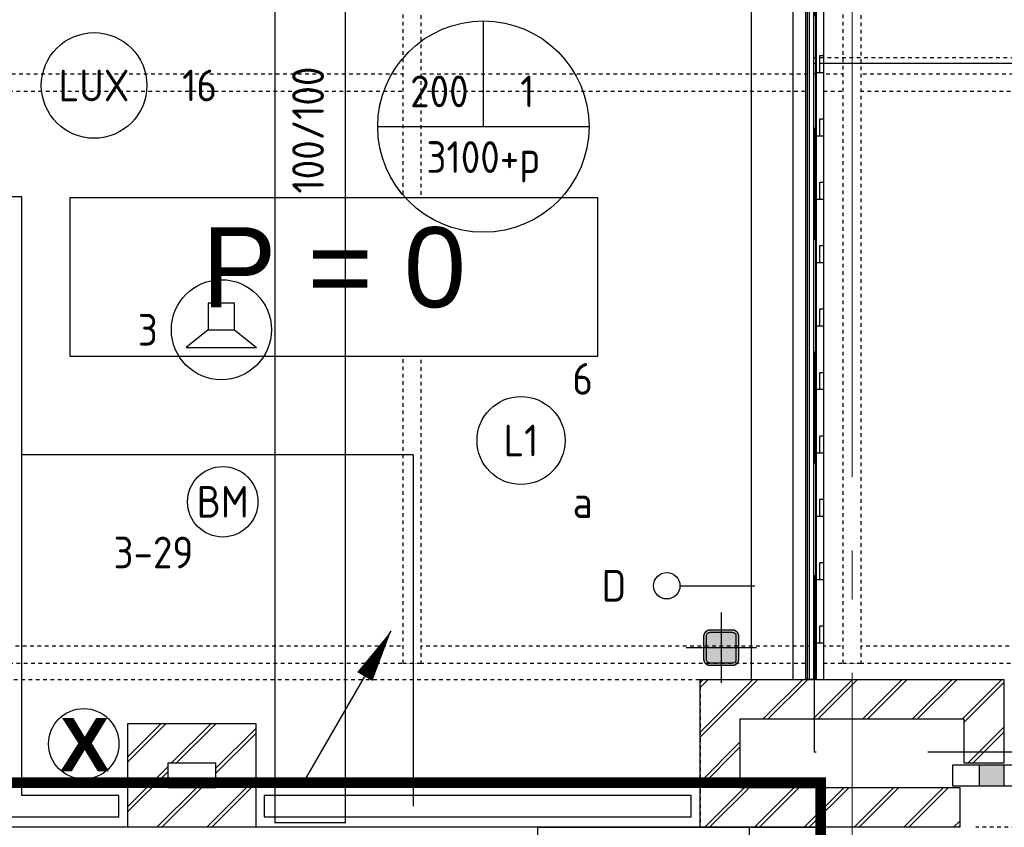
# Model space of a CAD drawing. Header units: millimetres. Extents: x -38031 to 123247, y -16330 to 129979.
# Tile 129 of 235: x 44496 to 47293, y 25480 to 27773. Entities that reach past the tile are written whole.
import ezdxf
from ezdxf.enums import TextEntityAlignment as Align

# ---------------------------------------------------------------- set-up
doc = ezdxf.new("R2010")
doc.units = ezdxf.units.MM
doc.header["$LTSCALE"] = 50
for name, pattern in [('HIDDEN', [9.525, 6.35, -3.175]), ('PHANTOM', [63.5, 31.75, -6.35, 6.35, -6.35, 6.35, -6.35]), ('STYLE_01', [0.41664, 0.20828, -0.20836]), ('STYLE_11', [5, 3.888855, -0.416718, 0.277786, -0.416641])]:
    doc.linetypes.add(name, pattern=pattern)
for name, color, linetype in [('AB$1A---_ATTRIB050', 8, 'Continuous'), ('AL$1A---_ALGEMEEN', 8, 'Continuous'), ('AM$1A---_ARCERING', 8, 'Continuous'), ('AT$1A---_TEKST100', 8, 'Continuous'), ('BOUWKUNDIG', 8, 'Continuous'), ('brandscheiding', 5, 'HIDDEN'), ('EB6511--_ATTRIB', 2, 'Continuous'), ('EL6131--_KG', 3, 'Continuous'), ('EL6311--', 3, 'Continuous'), ('EL6311--_meetgegevens LUX-waarden', 3, 'Continuous'), ('EL6421--', 3, 'Continuous'), ('EL6441--', 3, 'Continuous'), ('EL6511--', 3, 'Continuous'), ('EM6131--', 1, 'Continuous'), ('Kastenscheiding', 4, 'PHANTOM')]:
    doc.layers.add(name, color=color, linetype=linetype)
doc.layers.add('stramien', color=1, linetype='STYLE_11', lineweight=15)
doc.styles.add('Arial', font='ARIAL.TTF')
doc.styles.add('Arial (bold)', font='ARIALBD.TTF')
doc.styles.add('BURO-018', font='iso.shx', dxfattribs={"height": 90})
doc.styles.get("Standard").update_dxf_attribs({"font": 'iso.shx'})
pattern_1 = [(45, (-987936.49, -175784.82), (70.710678, -70.710678), []), (45, (-987929.42, -175791.89), (70.710678, -70.710678), [])]

# ---------------------------------------------------------------- blocks, each defined once
blk = doc.blocks.new('1115B3A')
at = {"color": 0, "linetype": 'Continuous'}
blk.add_circle((0, 0), 2.5, dxfattribs=at)
at = {"color": 0, "linetype": 'Continuous', "style": 'BURO-018'}
for tag, p in [('E_GKAST', (0, 8)), ('E_GROEP', (0, 5)), ('E_SGROEP', (4.5, 5)), ('E_ARMCODE', (0, 0)), ('E_SLET', (4.5, -1))]:
    blk.add_attdef(tag, text='', height=1.8, dxfattribs=at).set_placement(p, align=Align.MIDDLE)
blk = doc.blocks.new('E00497')
at = {"color": 0}
for p, q in [((0, 0.75), (1, 2)), ((1, -2), (1, 2)), ((0, 0.75), (-1.5, 0.75)), ((0, -0.75), (0, 0.75)), ((-1.5, -0.75), (0, -0.75)), ((0, -0.75), (1, -2))]:
    blk.add_line(p, q, dxfattribs=at)
blk.add_line((-1.5, 0.75), (-1.5, -0.75))
blk.add_circle((0, 0), 2.841, dxfattribs=at)
at = {"color": 0, "linetype": 'Continuous', "style": 'BURO-018'}
blk.add_attdef('E_TEXT1', text='', height=1.8, dxfattribs=at).set_placement((0, 4.5), align=Align.MIDDLE)
at = {"color": 0, "linetype": 'Continuous', "style": 'BURO-018', "flags": 1}
blk.add_attdef('E_MATCODE', text='', height=1.8, dxfattribs=at).set_placement((0, 0), align=Align.MIDDLE)
blk = doc.blocks.new('E-GK-GTC-C83C')
at = {"color": 0, "linetype": 'Continuous'}
for p, q in [((-0.5, 100), (0.5, 100)), ((-0.5, -100), (0.5, -100))]:
    blk.add_line(p, q, dxfattribs=at)
blk = doc.blocks.new('E00103')
at = {"color": 0, "linetype": 'Continuous'}
for p, q in [((0, 6), (0, 12)), ((-6, 6), (6, 6))]:
    blk.add_line(p, q, dxfattribs=at)
blk.add_circle((0, 6), 6, dxfattribs=at)
at = {"color": 0, "linetype": 'Continuous', "style": 'BURO-018'}
for tag, p in [('E_TEXT1', (-2.5, 8)), ('E_TEXT3', (2.5, 8)), ('E_TEXT6', (0, 4))]:
    blk.add_attdef(tag, text='', height=1.8, dxfattribs=at).set_placement(p, align=Align.MIDDLE)
blk = doc.blocks.new('E00105')
at = {"color": 0, "linetype": 'Continuous'}
blk.add_line((0, 0), (5, 8.66), dxfattribs=at)
blk.add_lwpolyline([(5, 8.66, 0, 1, 0), (3.5, 6.062, 1, 1, 0)], format="xyseb", dxfattribs=at)
blk = doc.blocks.new('E-GK-END-C8')
at = {"color": 0, "linetype": 'Continuous'}
blk.add_line((0, 100), (0, -100), dxfattribs=at)
blk = doc.blocks.new('Group-36')
at = {"layer": 'AL$1A---_ALGEMEEN', "color": 0, "linetype": 'STYLE_01'}
for points in [[(-13012, -955), (17489, -955), (17489, -1005), (-13012, -1005)], [(-13002, -2580), (17489, -2580), (17489, -2630), (-13002, -2630)]]:
    blk.add_lwpolyline(points, close=True, dxfattribs=at)
at = {"color": 0, "linetype": 'STYLE_01'}
for points in [[(-10776, 670), (-10726, 670), (-10726, -2630), (-10776, -2630)], [(-9526, 670), (-9476, 670), (-9476, -2630), (-9526, -2630)]]:
    blk.add_wipeout(points, dxfattribs=at).dxf.layer = 'AL$1A---_ALGEMEEN'
at = {"layer": 'AL$1A---_ALGEMEEN', "color": 0, "linetype": 'STYLE_01'}
for points in [[(-10776, 670), (-10726, 670), (-10726, -2630), (-10776, -2630)], [(-9526, 670), (-9476, 670), (-9476, -2630), (-9526, -2630)]]:
    blk.add_lwpolyline(points, close=True, dxfattribs=at)
blk = doc.blocks.new('Group-38')
at = {"layer": 'AL$1A---_ALGEMEEN', "color": 0}
blk.add_blockref('Group-36', (0, 0), dxfattribs=at)
blk = doc.blocks.new('Group-46')
at = {"layer": 'AL$1A---_ALGEMEEN', "color": 0, "linetype": 'STYLE_01'}
blk.add_line((-2061, -910), (-9618, -910), dxfattribs=at)
at = {"layer": 'AL$1A---_ALGEMEEN', "color": 0, "linetype": 'Continuous'}
blk.add_lwpolyline([(-2061, -925), (-2061, -565), (-9618, -565), (-9618, -925)], close=True, dxfattribs=at)
blk = doc.blocks.new('peilmaat plg klein')
at = {"layer": 'AL$1A---_ALGEMEEN', "color": 0, "flags": 1}
for tag, p in [('onderdeel', (-750, -634.1)), ('patchnr', (-750, -1043.2)), ('toestelnr', (-750, -1452.3))]:
    blk.add_attdef(tag, p, '', height=227.3, dxfattribs=at)
at = {"color": 0}
blk.add_wipeout([(-750, 225), (750, 225), (750, -225), (-750, -225)], dxfattribs=at).dxf.layer = 'AL$1A---_ALGEMEEN'
at = {"layer": 'AL$1A---_ALGEMEEN', "color": 0}
blk.add_lwpolyline([(-750, 225), (750, 225), (750, -225), (-750, -225)], close=True, dxfattribs=at)
at = {"layer": 'AL$1A---_ALGEMEEN', "color": 0, "style": 'Arial'}
blk.add_attdef('peil', text='', height=227.3, dxfattribs=at).set_placement((0, 141.2), align=Align.TOP_CENTER)
blk = doc.blocks.new('k.blok 02')
at = {"color": 0}
blk.add_wipeout([(-600, 0), (600, 0), (600, -600), (-600, -600)], dxfattribs=at).dxf.layer = 'AL$1A---_ALGEMEEN'
at = {"layer": 'AL$1A---_ALGEMEEN', "color": 0}
for p, q in [((0, 0), (0, -600)), ((261, -82), (337, -82))]:
    blk.add_line(p, q, dxfattribs=at)
blk.add_lwpolyline([(-600, 0), (600, 0), (600, -600), (-600, -600)], close=True, dxfattribs=at)
at = {"color": 0}
blk.add_wipeout([(468.3, -145), (470.1, -145), (471.9, -145.1), (473.6, -145.2), (475.4, -145.3), (477.1, -145.5), (478.8, -145.8), (480.6, -146.1), (482.3, -146.4), (484, -146.7), (485.7, -147.1), (487.4, -147.6), (489.1, -148.1), (490.8, -148.6), (492.5, -149.2), (494.1, -149.8), (495.8, -150.5), (497.4, -151.1), (499, -151.9), (500.6, -152.7), (502.1, -153.5), (503.7, -154.3), (505.2, -155.2), (506.7, -156.1), (508.1, -157.1), (509.6, -158.1), (511, -159.1), (512.4, -160.2), (513.8, -161.3), (515.1, -162.4), (516.5, -163.6), (517.8, -164.8), (519, -166), (520.2, -167.2), (521.4, -168.5), (522.6, -169.9), (523.7, -171.2), (524.8, -172.6), (525.9, -174), (526.9, -175.4), (527.9, -176.9), (528.9, -178.3), (529.8, -179.8), (530.7, -181.3), (531.5, -182.9), (532.3, -184.4), (533.1, -186), (533.9, -187.6), (534.5, -189.2), (535.2, -190.9), (535.8, -192.5), (536.4, -194.2), (536.9, -195.9), (537.4, -197.6), (537.9, -199.3), (538.3, -201), (538.6, -202.7), (538.9, -204.4), (539.2, -206.2), (539.5, -207.9), (539.7, -209.6), (539.8, -211.4), (539.9, -213.1), (540, -214.9), (540, -216.7), (540, -453.3), (540, -455.1), (539.9, -456.9), (539.8, -458.6), (539.7, -460.4), (539.5, -462.1), (539.2, -463.8), (538.9, -465.6), (538.6, -467.3), (538.3, -469), (537.9, -470.7), (537.4, -472.4), (536.9, -474.1), (536.4, -475.8), (535.8, -477.5), (535.2, -479.1), (534.5, -480.8), (533.9, -482.4), (533.1, -484), (532.3, -485.6), (531.5, -487.1), (530.7, -488.7), (529.8, -490.2), (528.9, -491.7), (527.9, -493.1), (526.9, -494.6), (525.9, -496), (524.8, -497.4), (523.7, -498.8), (522.6, -500.1), (521.4, -501.5), (520.2, -502.8), (519, -504), (517.8, -505.2), (516.5, -506.4), (515.1, -507.6), (513.8, -508.7), (512.4, -509.8), (511, -510.9), (509.6, -511.9), (508.1, -512.9), (506.7, -513.9), (505.2, -514.8), (503.7, -515.7), (502.1, -516.5), (500.6, -517.3), (499, -518.1), (497.4, -518.9), (495.8, -519.5), (494.1, -520.2), (492.5, -520.8), (490.8, -521.4), (489.1, -521.9), (487.4, -522.4), (485.7, -522.9), (484, -523.3), (482.3, -523.6), (480.6, -523.9), (478.8, -524.2), (477.1, -524.5), (475.4, -524.7), (473.6, -524.8), (471.9, -524.9), (470.1, -525), (468.3, -525), (131.7, -525), (129.9, -525), (128.1, -524.9), (126.4, -524.8), (124.6, -524.7), (122.9, -524.5), (121.2, -524.2), (119.4, -523.9), (117.7, -523.6), (116, -523.3), (114.3, -522.9), (112.6, -522.4), (110.9, -521.9), (109.2, -521.4), (107.5, -520.8), (105.9, -520.2), (104.2, -519.5), (102.6, -518.9), (101, -518.1), (99.4, -517.3), (97.9, -516.5), (96.3, -515.7), (94.8, -514.8), (93.3, -513.9), (91.9, -512.9), (90.4, -511.9), (89, -510.9), (87.6, -509.8), (86.2, -508.7), (84.9, -507.6), (83.5, -506.4), (82.2, -505.2), (81, -504), (79.8, -502.8), (78.6, -501.5), (77.4, -500.1), (76.3, -498.8), (75.2, -497.4), (74.1, -496), (73.1, -494.6), (72.1, -493.1), (71.1, -491.7), (70.2, -490.2), (69.3, -488.7), (68.5, -487.1), (67.7, -485.6), (66.9, -484), (66.1, -482.4), (65.5, -480.8), (64.8, -479.1), (64.2, -477.5), (63.6, -475.8), (63.1, -474.1), (62.6, -472.4), (62.1, -470.7), (61.7, -469), (61.4, -467.3), (61.1, -465.6), (60.8, -463.8), (60.5, -462.1), (60.3, -460.4), (60.2, -458.6), (60.1, -456.9), (60, -455.1), (60, -453.3), (60, -216.7), (60, -216.7), (60, -214.9), (60.1, -213.1), (60.2, -211.4), (60.3, -209.6), (60.5, -207.9), (60.8, -206.2), (61.1, -204.4), (61.4, -202.7), (61.7, -201), (62.1, -199.3), (62.6, -197.6), (63.1, -195.9), (63.6, -194.2), (64.2, -192.5), (64.8, -190.9), (65.5, -189.2), (66.1, -187.6), (66.9, -186), (67.7, -184.4), (68.5, -182.9), (69.3, -181.3), (70.2, -179.8), (71.1, -178.3), (72.1, -176.9), (73.1, -175.4), (74.1, -174), (75.2, -172.6), (76.3, -171.2), (77.4, -169.9), (78.6, -168.5), (79.8, -167.2), (81, -166), (82.2, -164.8), (83.5, -163.6), (84.9, -162.4), (86.2, -161.3), (87.6, -160.2), (89, -159.1), (90.4, -158.1), (91.9, -157.1), (93.3, -156.1), (94.8, -155.2), (96.3, -154.3), (97.9, -153.5), (99.4, -152.7), (101, -151.9), (102.6, -151.1), (104.2, -150.5), (105.9, -149.8), (107.5, -149.2), (109.2, -148.6), (110.9, -148.1), (112.6, -147.6), (114.3, -147.1), (116, -146.7), (117.7, -146.4), (119.4, -146.1), (121.2, -145.8), (122.9, -145.5), (124.6, -145.3), (126.4, -145.2), (128.1, -145.1), (129.9, -145), (131.7, -145)], dxfattribs=at).dxf.layer = 'AL$1A---_ALGEMEEN'
at = {"layer": 'AL$1A---_ALGEMEEN', "color": 0}
blk.add_line((299, -180), (299, -44), dxfattribs=at)
at = {"layer": 'AL$1A---_ALGEMEEN', "color": 0, "flags": 128}
blk.add_lwpolyline([(60, -216.7, -0.414214), (131.7, -145), (468.3, -145, -0.414214), (540, -216.7), (540, -453.3, -0.414214), (468.3, -525), (131.7, -525, -0.414214), (60, -453.3)], format="xyb", close=True, dxfattribs=at)
blk = doc.blocks.new('31x_staal-K-mk 113-p')
at = {"layer": 'AM$1A---_ARCERING', "linetype": 'Continuous', "lineweight": 0}
blk.add_hatch(color=256, dxfattribs=at).paths.add_polyline_path([(-6707, -243), (-6637, -243), (-6637, -303), (-6707, -303)])
at = {"layer": 'AL$1A---_ALGEMEEN', "color": 0}
for points in [[(-6707, -243), (70, -243), (70, -303), (-6707, -303)], [(-6707, -243), (-6637, -243), (-6637, -303), (-6707, -303)]]:
    blk.add_lwpolyline(points, close=True, dxfattribs=at)
at = {"color": 0}
blk.add_wipeout([(-6782, -243), (-6707, -243), (-6707, -303), (-6782, -303)], dxfattribs=at).dxf.layer = 'AL$1A---_ALGEMEEN'
at = {"layer": 'AL$1A---_ALGEMEEN', "color": 0}
blk.add_lwpolyline([(-6782, -243), (-6707, -243), (-6707, -303), (-6782, -303)], close=True, dxfattribs=at)
blk = doc.blocks.new('Group-143')
at = {"layer": 'AM$1A---_ARCERING', "linetype": 'Continuous', "lineweight": 0}
blk.add_hatch(color=256, dxfattribs=at).paths.add_polyline_path([(50, -32.2), (50, 32.2), (50, 32.6), (50, 33), (50, 33.5), (49.9, 33.9), (49.9, 34.3), (49.8, 34.8), (49.7, 35.2), (49.7, 35.6), (49.6, 36.1), (49.5, 36.5), (49.4, 36.9), (49.2, 37.3), (49.1, 37.7), (49, 38.2), (48.8, 38.6), (48.6, 39), (48.5, 39.4), (48.3, 39.8), (48.1, 40.2), (47.9, 40.6), (47.7, 40.9), (47.5, 41.3), (47.2, 41.7), (47, 42.1), (46.7, 42.4), (46.5, 42.8), (46.2, 43.1), (45.9, 43.5), (45.7, 43.8), (45.4, 44.1), (45.1, 44.5), (44.8, 44.8), (44.5, 45.1), (44.1, 45.4), (43.8, 45.7), (43.5, 45.9), (43.1, 46.2), (42.8, 46.5), (42.4, 46.7), (42.1, 47), (41.7, 47.2), (41.3, 47.5), (40.9, 47.7), (40.6, 47.9), (40.2, 48.1), (39.8, 48.3), (39.4, 48.5), (39, 48.6), (38.6, 48.8), (38.2, 49), (37.7, 49.1), (37.3, 49.2), (36.9, 49.4), (36.5, 49.5), (36.1, 49.6), (35.6, 49.7), (35.2, 49.7), (34.8, 49.8), (34.3, 49.9), (33.9, 49.9), (33.5, 50), (33, 50), (32.6, 50), (32.2, 50), (-32.2, 50), (-32.6, 50), (-33, 50), (-33.5, 50), (-33.9, 49.9), (-34.3, 49.9), (-34.8, 49.8), (-35.2, 49.7), (-35.6, 49.7), (-36.1, 49.6), (-36.5, 49.5), (-36.9, 49.4), (-37.3, 49.2), (-37.7, 49.1), (-38.2, 49), (-38.6, 48.8), (-39, 48.6), (-39.4, 48.5), (-39.8, 48.3), (-40.2, 48.1), (-40.6, 47.9), (-40.9, 47.7), (-41.3, 47.5), (-41.7, 47.2), (-42.1, 47), (-42.4, 46.7), (-42.8, 46.5), (-43.1, 46.2), (-43.5, 45.9), (-43.8, 45.7), (-44.1, 45.4), (-44.5, 45.1), (-44.8, 44.8), (-45.1, 44.5), (-45.4, 44.1), (-45.7, 43.8), (-45.9, 43.5), (-46.2, 43.1), (-46.5, 42.8), (-46.7, 42.4), (-47, 42.1), (-47.2, 41.7), (-47.5, 41.3), (-47.7, 40.9), (-47.9, 40.6), (-48.1, 40.2), (-48.3, 39.8), (-48.5, 39.4), (-48.6, 39), (-48.8, 38.6), (-49, 38.2), (-49.1, 37.7), (-49.2, 37.3), (-49.4, 36.9), (-49.5, 36.5), (-49.6, 36.1), (-49.7, 35.6), (-49.7, 35.2), (-49.8, 34.8), (-49.9, 34.3), (-49.9, 33.9), (-50, 33.5), (-50, 33), (-50, 32.6), (-50, 32.2), (-50, -32.2), (-50, -32.6), (-50, -33), (-50, -33.5), (-49.9, -33.9), (-49.9, -34.3), (-49.8, -34.8), (-49.7, -35.2), (-49.7, -35.6), (-49.6, -36.1), (-49.5, -36.5), (-49.4, -36.9), (-49.2, -37.3), (-49.1, -37.7), (-49, -38.2), (-48.8, -38.6), (-48.6, -39), (-48.5, -39.4), (-48.3, -39.8), (-48.1, -40.2), (-47.9, -40.6), (-47.7, -40.9), (-47.5, -41.3), (-47.2, -41.7), (-47, -42.1), (-46.7, -42.4), (-46.5, -42.8), (-46.2, -43.1), (-45.9, -43.5), (-45.7, -43.8), (-45.4, -44.1), (-45.1, -44.5), (-44.8, -44.8), (-44.5, -45.1), (-44.1, -45.4), (-43.8, -45.7), (-43.5, -45.9), (-43.1, -46.2), (-42.8, -46.5), (-42.4, -46.7), (-42.1, -47), (-41.7, -47.2), (-41.3, -47.5), (-40.9, -47.7), (-40.6, -47.9), (-40.2, -48.1), (-39.8, -48.3), (-39.4, -48.5), (-39, -48.6), (-38.6, -48.8), (-38.2, -49), (-37.7, -49.1), (-37.3, -49.2), (-36.9, -49.4), (-36.5, -49.5), (-36.1, -49.6), (-35.6, -49.7), (-35.2, -49.7), (-34.8, -49.8), (-34.3, -49.9), (-33.9, -49.9), (-33.5, -50), (-33, -50), (-32.6, -50), (-32.2, -50), (32.2, -50), (32.6, -50), (33, -50), (33.5, -50), (33.9, -49.9), (34.3, -49.9), (34.8, -49.8), (35.2, -49.7), (35.6, -49.7), (36.1, -49.6), (36.5, -49.5), (36.9, -49.4), (37.3, -49.2), (37.7, -49.1), (38.2, -49), (38.6, -48.8), (39, -48.6), (39.4, -48.5), (39.8, -48.3), (40.2, -48.1), (40.6, -47.9), (40.9, -47.7), (41.3, -47.5), (41.7, -47.2), (42.1, -47), (42.4, -46.7), (42.8, -46.5), (43.1, -46.2), (43.5, -45.9), (43.8, -45.7), (44.1, -45.4), (44.5, -45.1), (44.8, -44.8), (45.1, -44.5), (45.4, -44.1), (45.7, -43.8), (45.9, -43.5), (46.2, -43.1), (46.5, -42.8), (46.7, -42.4), (47, -42.1), (47.2, -41.7), (47.5, -41.3), (47.7, -40.9), (47.9, -40.6), (48.1, -40.2), (48.3, -39.8), (48.5, -39.4), (48.6, -39), (48.8, -38.6), (49, -38.2), (49.1, -37.7), (49.2, -37.3), (49.4, -36.9), (49.5, -36.5), (49.6, -36.1), (49.7, -35.6), (49.7, -35.2), (49.8, -34.8), (49.9, -34.3), (49.9, -33.9), (50, -33.5), (50, -33), (50, -32.6)])
h = blk.add_hatch(color=256, dxfattribs=at)
edge = h.paths.add_edge_path()
edge.add_line((42.9, -32.1), (42.9, 32.1))
edge.add_arc((32.1, 32.1), 10.7, 360, 450)
edge.add_line((32.1, 42.9), (-32.1, 42.9))
edge.add_arc((-32.1, 32.1), 10.7, 90, 180)
edge.add_line((-42.9, 32.1), (-42.9, -32.1))
edge.add_arc((-32.1, -32.1), 10.7, 180, 270)
edge.add_line((-32.1, -42.9), (32.1, -42.9))
edge.add_arc((32.1, -32.1), 10.7, 270, 360)
at = {"layer": 'AL$1A---_ALGEMEEN', "color": 0}
blk.add_lwpolyline([(50, -32.2), (50, 32.2), (50, 32.6), (50, 33), (50, 33.5), (49.9, 33.9), (49.9, 34.3), (49.8, 34.8), (49.7, 35.2), (49.7, 35.6), (49.6, 36.1), (49.5, 36.5), (49.4, 36.9), (49.2, 37.3), (49.1, 37.7), (49, 38.2), (48.8, 38.6), (48.6, 39), (48.5, 39.4), (48.3, 39.8), (48.1, 40.2), (47.9, 40.6), (47.7, 40.9), (47.5, 41.3), (47.2, 41.7), (47, 42.1), (46.7, 42.4), (46.5, 42.8), (46.2, 43.1), (45.9, 43.5), (45.7, 43.8), (45.4, 44.1), (45.1, 44.5), (44.8, 44.8), (44.5, 45.1), (44.1, 45.4), (43.8, 45.7), (43.5, 45.9), (43.1, 46.2), (42.8, 46.5), (42.4, 46.7), (42.1, 47), (41.7, 47.2), (41.3, 47.5), (40.9, 47.7), (40.6, 47.9), (40.2, 48.1), (39.8, 48.3), (39.4, 48.5), (39, 48.6), (38.6, 48.8), (38.2, 49), (37.7, 49.1), (37.3, 49.2), (36.9, 49.4), (36.5, 49.5), (36.1, 49.6), (35.6, 49.7), (35.2, 49.7), (34.8, 49.8), (34.3, 49.9), (33.9, 49.9), (33.5, 50), (33, 50), (32.6, 50), (32.2, 50), (-32.2, 50), (-32.6, 50), (-33, 50), (-33.5, 50), (-33.9, 49.9), (-34.3, 49.9), (-34.8, 49.8), (-35.2, 49.7), (-35.6, 49.7), (-36.1, 49.6), (-36.5, 49.5), (-36.9, 49.4), (-37.3, 49.2), (-37.7, 49.1), (-38.2, 49), (-38.6, 48.8), (-39, 48.6), (-39.4, 48.5), (-39.8, 48.3), (-40.2, 48.1), (-40.6, 47.9), (-40.9, 47.7), (-41.3, 47.5), (-41.7, 47.2), (-42.1, 47), (-42.4, 46.7), (-42.8, 46.5), (-43.1, 46.2), (-43.5, 45.9), (-43.8, 45.7), (-44.1, 45.4), (-44.5, 45.1), (-44.8, 44.8), (-45.1, 44.5), (-45.4, 44.1), (-45.7, 43.8), (-45.9, 43.5), (-46.2, 43.1), (-46.5, 42.8), (-46.7, 42.4), (-47, 42.1), (-47.2, 41.7), (-47.5, 41.3), (-47.7, 40.9), (-47.9, 40.6), (-48.1, 40.2), (-48.3, 39.8), (-48.5, 39.4), (-48.6, 39), (-48.8, 38.6), (-49, 38.2), (-49.1, 37.7), (-49.2, 37.3), (-49.4, 36.9), (-49.5, 36.5), (-49.6, 36.1), (-49.7, 35.6), (-49.7, 35.2), (-49.8, 34.8), (-49.9, 34.3), (-49.9, 33.9), (-50, 33.5), (-50, 33), (-50, 32.6), (-50, 32.2), (-50, -32.2), (-50, -32.6), (-50, -33), (-50, -33.5), (-49.9, -33.9), (-49.9, -34.3), (-49.8, -34.8), (-49.7, -35.2), (-49.7, -35.6), (-49.6, -36.1), (-49.5, -36.5), (-49.4, -36.9), (-49.2, -37.3), (-49.1, -37.7), (-49, -38.2), (-48.8, -38.6), (-48.6, -39), (-48.5, -39.4), (-48.3, -39.8), (-48.1, -40.2), (-47.9, -40.6), (-47.7, -40.9), (-47.5, -41.3), (-47.2, -41.7), (-47, -42.1), (-46.7, -42.4), (-46.5, -42.8), (-46.2, -43.1), (-45.9, -43.5), (-45.7, -43.8), (-45.4, -44.1), (-45.1, -44.5), (-44.8, -44.8), (-44.5, -45.1), (-44.1, -45.4), (-43.8, -45.7), (-43.5, -45.9), (-43.1, -46.2), (-42.8, -46.5), (-42.4, -46.7), (-42.1, -47), (-41.7, -47.2), (-41.3, -47.5), (-40.9, -47.7), (-40.6, -47.9), (-40.2, -48.1), (-39.8, -48.3), (-39.4, -48.5), (-39, -48.6), (-38.6, -48.8), (-38.2, -49), (-37.7, -49.1), (-37.3, -49.2), (-36.9, -49.4), (-36.5, -49.5), (-36.1, -49.6), (-35.6, -49.7), (-35.2, -49.7), (-34.8, -49.8), (-34.3, -49.9), (-33.9, -49.9), (-33.5, -50), (-33, -50), (-32.6, -50), (-32.2, -50), (32.2, -50), (32.6, -50), (33, -50), (33.5, -50), (33.9, -49.9), (34.3, -49.9), (34.8, -49.8), (35.2, -49.7), (35.6, -49.7), (36.1, -49.6), (36.5, -49.5), (36.9, -49.4), (37.3, -49.2), (37.7, -49.1), (38.2, -49), (38.6, -48.8), (39, -48.6), (39.4, -48.5), (39.8, -48.3), (40.2, -48.1), (40.6, -47.9), (40.9, -47.7), (41.3, -47.5), (41.7, -47.2), (42.1, -47), (42.4, -46.7), (42.8, -46.5), (43.1, -46.2), (43.5, -45.9), (43.8, -45.7), (44.1, -45.4), (44.5, -45.1), (44.8, -44.8), (45.1, -44.5), (45.4, -44.1), (45.7, -43.8), (45.9, -43.5), (46.2, -43.1), (46.5, -42.8), (46.7, -42.4), (47, -42.1), (47.2, -41.7), (47.5, -41.3), (47.7, -40.9), (47.9, -40.6), (48.1, -40.2), (48.3, -39.8), (48.5, -39.4), (48.6, -39), (48.8, -38.6), (49, -38.2), (49.1, -37.7), (49.2, -37.3), (49.4, -36.9), (49.5, -36.5), (49.6, -36.1), (49.7, -35.6), (49.7, -35.2), (49.8, -34.8), (49.9, -34.3), (49.9, -33.9), (50, -33.5), (50, -33), (50, -32.6)], close=True, dxfattribs=at)
at = {"layer": 'AL$1A---_ALGEMEEN', "color": 0, "flags": 128}
blk.add_lwpolyline([(42.9, -32.1), (42.9, 32.1, 0.414214), (32.1, 42.9), (-32.1, 42.9, 0.414214), (-42.9, 32.1), (-42.9, -32.1, 0.414214), (-32.1, -42.9), (32.1, -42.9, 0.414214)], format="xyb", close=True, dxfattribs=at)
blk = doc.blocks.new('st kolom 100')
at = {"layer": 'AL$1A---_ALGEMEEN', "color": 0}
for p, q in [((0, 100), (0, -100)), ((100, 0), (-100, 0))]:
    blk.add_line(p, q, dxfattribs=at)
blk.add_blockref('Group-143', (0, 0), dxfattribs=at)
blk = doc.blocks.new('21x_zaagwerk')
at = {"layer": 'AL$1A---_ALGEMEEN', "color": 0}
blk.add_circle((0, 0), 100, dxfattribs=at)
at = {"layer": 'AT$1A---_TEKST100', "insert": (-67.8, 73.6), "char_height": 151.525, "attachment_point": 1, "line_spacing_factor": 0.967741, "style": 'Arial (bold)'}
blk.add_mtext('{\\C256;\\lX}', dxfattribs=at)
blk = doc.blocks.new('Group-180')
at = {"color": 0}
blk.add_wipeout([(-9592, 646.4), (-9592, 716.9), (-9581, 716.9), (-9581, 847.9), (-9603, 847.9), (-9603, 646.4)], dxfattribs=at).dxf.layer = 'AL$1A---_ALGEMEEN'
at = {"layer": 'AL$1A---_ALGEMEEN', "color": 0}
blk.add_lwpolyline([(-9592, 646.4), (-9592, 716.9), (-9581, 716.9), (-9581, 847.9), (-9603, 847.9), (-9603, 646.4)], close=True, dxfattribs=at)
at = {"color": 0}
blk.add_wipeout([(-9592, 466.4), (-9592, 536.9), (-9581, 536.9), (-9581, 667.9), (-9603, 667.9), (-9603, 466.4)], dxfattribs=at).dxf.layer = 'AL$1A---_ALGEMEEN'
at = {"layer": 'AL$1A---_ALGEMEEN', "color": 0}
blk.add_lwpolyline([(-9592, 466.4), (-9592, 536.9), (-9581, 536.9), (-9581, 667.9), (-9603, 667.9), (-9603, 466.4)], close=True, dxfattribs=at)
at = {"color": 0}
blk.add_wipeout([(-9592, 286.4), (-9592, 356.9), (-9581, 356.9), (-9581, 487.9), (-9603, 487.9), (-9603, 286.4)], dxfattribs=at).dxf.layer = 'AL$1A---_ALGEMEEN'
at = {"layer": 'AL$1A---_ALGEMEEN', "color": 0}
blk.add_lwpolyline([(-9592, 286.4), (-9592, 356.9), (-9581, 356.9), (-9581, 487.9), (-9603, 487.9), (-9603, 286.4)], close=True, dxfattribs=at)
at = {"color": 0}
blk.add_wipeout([(-9592, 106.4), (-9592, 176.9), (-9581, 176.9), (-9581, 307.9), (-9603, 307.9), (-9603, 106.4)], dxfattribs=at).dxf.layer = 'AL$1A---_ALGEMEEN'
at = {"layer": 'AL$1A---_ALGEMEEN', "color": 0}
blk.add_lwpolyline([(-9592, 106.4), (-9592, 176.9), (-9581, 176.9), (-9581, 307.9), (-9603, 307.9), (-9603, 106.4)], close=True, dxfattribs=at)
at = {"color": 0}
blk.add_wipeout([(-9592, -73.6), (-9592, -3.1), (-9581, -3.1), (-9581, 127.9), (-9603, 127.9), (-9603, -73.6)], dxfattribs=at).dxf.layer = 'AL$1A---_ALGEMEEN'
at = {"layer": 'AL$1A---_ALGEMEEN', "color": 0}
blk.add_lwpolyline([(-9592, -73.6), (-9592, -3.1), (-9581, -3.1), (-9581, 127.9), (-9603, 127.9), (-9603, -73.6)], close=True, dxfattribs=at)
at = {"color": 0}
blk.add_wipeout([(-9592, -253.6), (-9592, -183.1), (-9581, -183.1), (-9581, -52.1), (-9603, -52.1), (-9603, -253.6)], dxfattribs=at).dxf.layer = 'AL$1A---_ALGEMEEN'
at = {"layer": 'AL$1A---_ALGEMEEN', "color": 0}
blk.add_lwpolyline([(-9592, -253.6), (-9592, -183.1), (-9581, -183.1), (-9581, -52.1), (-9603, -52.1), (-9603, -253.6)], close=True, dxfattribs=at)
at = {"color": 0}
blk.add_wipeout([(-9592, -433.6), (-9592, -363.1), (-9581, -363.1), (-9581, -232.1), (-9603, -232.1), (-9603, -433.6)], dxfattribs=at).dxf.layer = 'AL$1A---_ALGEMEEN'
at = {"layer": 'AL$1A---_ALGEMEEN', "color": 0}
blk.add_lwpolyline([(-9592, -433.6), (-9592, -363.1), (-9581, -363.1), (-9581, -232.1), (-9603, -232.1), (-9603, -433.6)], close=True, dxfattribs=at)
at = {"color": 0}
blk.add_wipeout([(-9592, -613.6), (-9592, -543.1), (-9581, -543.1), (-9581, -412.1), (-9603, -412.1), (-9603, -613.6)], dxfattribs=at).dxf.layer = 'AL$1A---_ALGEMEEN'
at = {"layer": 'AL$1A---_ALGEMEEN', "color": 0}
blk.add_lwpolyline([(-9592, -613.6), (-9592, -543.1), (-9581, -543.1), (-9581, -412.1), (-9603, -412.1), (-9603, -613.6)], close=True, dxfattribs=at)
at = {"color": 0}
blk.add_wipeout([(-9592, -793.6), (-9592, -723.1), (-9581, -723.1), (-9581, -592.1), (-9603, -592.1), (-9603, -793.6)], dxfattribs=at).dxf.layer = 'AL$1A---_ALGEMEEN'
at = {"layer": 'AL$1A---_ALGEMEEN', "color": 0}
blk.add_lwpolyline([(-9592, -793.6), (-9592, -723.1), (-9581, -723.1), (-9581, -592.1), (-9603, -592.1), (-9603, -793.6)], close=True, dxfattribs=at)
at = {"color": 0}
blk.add_wipeout([(-9592, -973.6), (-9592, -903.1), (-9581, -903.1), (-9581, -772.1), (-9603, -772.1), (-9603, -973.6)], dxfattribs=at).dxf.layer = 'AL$1A---_ALGEMEEN'
at = {"layer": 'AL$1A---_ALGEMEEN', "color": 0}
blk.add_lwpolyline([(-9592, -973.6), (-9592, -903.1), (-9581, -903.1), (-9581, -772.1), (-9603, -772.1), (-9603, -973.6)], close=True, dxfattribs=at)
at = {"color": 0}
blk.add_wipeout([(-9592, -1153.6), (-9592, -1083.1), (-9581, -1083.1), (-9581, -952.1), (-9603, -952.1), (-9603, -1153.6)], dxfattribs=at).dxf.layer = 'AL$1A---_ALGEMEEN'
at = {"layer": 'AL$1A---_ALGEMEEN', "color": 0}
blk.add_lwpolyline([(-9592, -1153.6), (-9592, -1083.1), (-9581, -1083.1), (-9581, -952.1), (-9603, -952.1), (-9603, -1153.6)], close=True, dxfattribs=at)
at = {"color": 0}
blk.add_wipeout([(-9592, -1333.6), (-9592, -1263.1), (-9581, -1263.1), (-9581, -1132.1), (-9603, -1132.1), (-9603, -1333.6)], dxfattribs=at).dxf.layer = 'AL$1A---_ALGEMEEN'
at = {"layer": 'AL$1A---_ALGEMEEN', "color": 0}
blk.add_lwpolyline([(-9592, -1333.6), (-9592, -1263.1), (-9581, -1263.1), (-9581, -1132.1), (-9603, -1132.1), (-9603, -1333.6)], close=True, dxfattribs=at)
at = {"color": 0}
blk.add_wipeout([(-9592, -1513.6), (-9592, -1443.1), (-9581, -1443.1), (-9581, -1312.1), (-9603, -1312.1), (-9603, -1513.6)], dxfattribs=at).dxf.layer = 'AL$1A---_ALGEMEEN'
at = {"layer": 'AL$1A---_ALGEMEEN', "color": 0}
blk.add_lwpolyline([(-9592, -1513.6), (-9592, -1443.1), (-9581, -1443.1), (-9581, -1312.1), (-9603, -1312.1), (-9603, -1513.6)], close=True, dxfattribs=at)
at = {"color": 0}
blk.add_wipeout([(-9592, -1693.6), (-9592, -1623.1), (-9581, -1623.1), (-9581, -1492.1), (-9603, -1492.1), (-9603, -1693.6)], dxfattribs=at).dxf.layer = 'AL$1A---_ALGEMEEN'
at = {"layer": 'AL$1A---_ALGEMEEN', "color": 0}
blk.add_lwpolyline([(-9592, -1693.6), (-9592, -1623.1), (-9581, -1623.1), (-9581, -1492.1), (-9603, -1492.1), (-9603, -1693.6)], close=True, dxfattribs=at)
at = {"color": 0}
blk.add_wipeout([(-9592, -1873.6), (-9592, -1803.1), (-9581, -1803.1), (-9581, -1672.1), (-9603, -1672.1), (-9603, -1873.6)], dxfattribs=at).dxf.layer = 'AL$1A---_ALGEMEEN'
at = {"layer": 'AL$1A---_ALGEMEEN', "color": 0}
blk.add_lwpolyline([(-9592, -1873.6), (-9592, -1803.1), (-9581, -1803.1), (-9581, -1672.1), (-9603, -1672.1), (-9603, -1873.6)], close=True, dxfattribs=at)
at = {"color": 0}
blk.add_wipeout([(-9592, -2053.6), (-9592, -1983.1), (-9581, -1983.1), (-9581, -1852.1), (-9603, -1852.1), (-9603, -2053.6)], dxfattribs=at).dxf.layer = 'AL$1A---_ALGEMEEN'
at = {"layer": 'AL$1A---_ALGEMEEN', "color": 0}
blk.add_lwpolyline([(-9592, -2053.6), (-9592, -1983.1), (-9581, -1983.1), (-9581, -1852.1), (-9603, -1852.1), (-9603, -2053.6)], close=True, dxfattribs=at)
at = {"color": 0}
blk.add_wipeout([(-9592, -2233.6), (-9592, -2163.1), (-9581, -2163.1), (-9581, -2032.1), (-9603, -2032.1), (-9603, -2233.6)], dxfattribs=at).dxf.layer = 'AL$1A---_ALGEMEEN'
at = {"layer": 'AL$1A---_ALGEMEEN', "color": 0}
blk.add_lwpolyline([(-9592, -2233.6), (-9592, -2163.1), (-9581, -2163.1), (-9581, -2032.1), (-9603, -2032.1), (-9603, -2233.6)], close=True, dxfattribs=at)
at = {"color": 0}
blk.add_wipeout([(-9592, -2413.6), (-9592, -2343.1), (-9581, -2343.1), (-9581, -2212.1), (-9603, -2212.1), (-9603, -2413.6)], dxfattribs=at).dxf.layer = 'AL$1A---_ALGEMEEN'
at = {"layer": 'AL$1A---_ALGEMEEN', "color": 0}
blk.add_lwpolyline([(-9592, -2413.6), (-9592, -2343.1), (-9581, -2343.1), (-9581, -2212.1), (-9603, -2212.1), (-9603, -2413.6)], close=True, dxfattribs=at)
at = {"color": 0}
blk.add_wipeout([(-9592, -2593.6), (-9592, -2523.1), (-9581, -2523.1), (-9581, -2392.1), (-9603, -2392.1), (-9603, -2593.6)], dxfattribs=at).dxf.layer = 'AL$1A---_ALGEMEEN'
at = {"layer": 'AL$1A---_ALGEMEEN', "color": 0}
blk.add_lwpolyline([(-9592, -2593.6), (-9592, -2523.1), (-9581, -2523.1), (-9581, -2392.1), (-9603, -2392.1), (-9603, -2593.6)], close=True, dxfattribs=at)
at = {"color": 0}
blk.add_wipeout([(-9603, -2572.1), (-9603, -2675.2), (-9581, -2675.2), (-9581, -2572.1)], dxfattribs=at).dxf.layer = 'AL$1A---_ALGEMEEN'
at = {"layer": 'AL$1A---_ALGEMEEN', "color": 0}
blk.add_lwpolyline([(-9603, -2572.1), (-9603, -2675.2), (-9581, -2675.2), (-9581, -2572.1)], close=True, dxfattribs=at)
blk = doc.blocks.new('Group-181')
at = {"layer": 'AL$1A---_ALGEMEEN', "color": 0}
for points in [[(-9632, 824), (-9603, 824), (-9603, -2675.2), (-9632, -2675.2)], [(-9627, 824), (-9605, 824), (-9605, -2675.2), (-9627, -2675.2)]]:
    blk.add_lwpolyline(points, close=True, dxfattribs=at)
at = {"color": 0}
blk.add_wipeout([(-9622, 824), (-9610, 824), (-9610, -2675.2), (-9622, -2675.2)], dxfattribs=at).dxf.layer = 'AL$1A---_ALGEMEEN'
at = {"layer": 'AL$1A---_ALGEMEEN', "color": 0}
blk.add_lwpolyline([(-9622, 824), (-9610, 824), (-9610, -2675.2), (-9622, -2675.2)], close=True, dxfattribs=at)
blk = doc.blocks.new('Group-186')
at = {"layer": 'AL$1A---_ALGEMEEN', "color": 0}
for p, q in [((-9667.8, -2675.2), (-9667.8, 788.5)), ((-9787.5, -3095), (-9605, -3095))]:
    blk.add_line(p, q, dxfattribs=at)
blk.add_lwpolyline([(-13251, -2675), (-13035.5, -2675), (-13035.5, 668.5), (-9787.5, 668.5), (-9787.5, -2675.2), (-9582.5, -2675.2), (-9581, -2675.2), (-9581, 874.9), (-13251, 875)], close=True, dxfattribs=at)
blk.add_blockref('Group-180', (0, 0), dxfattribs=at)
blk.add_blockref('Group-181', (0, 0), dxfattribs=at)
for p, q in [((-9603, -2675.2), (-9632, -2675.2)), ((-9605, -2675.2), (-9627, -2675.2))]:
    blk.add_line(p, q, dxfattribs=at)
blk = doc.blocks.new('Group-187')
at = {"layer": 'AL$1A---_ALGEMEEN', "color": 0}
blk.add_blockref('Group-186', (0, 0), dxfattribs=at)
blk = doc.blocks.new('200254 W 210 11-06-2007')
at = {"layer": 'AM$1A---_ARCERING', "linetype": 'Continuous', "lineweight": 5}
h = blk.add_hatch(dxfattribs=at)
h.set_pattern_fill('BAKSTEEN', color=256, scale=50, style=0, pattern_type=2)
h.set_pattern_definition(pattern_1)
h.paths.add_polyline_path([(8604.5, 492.4), (8604.5, 605.4), (8604.5, 674.4), (8604.5, 787.4), (8717.5, 787.4), (8854.5, 787.4), (8967.5, 787.4), (8967.5, 674.4), (8967.5, 605.4), (8967.5, 492.4), (8854.5, 492.4), (8717.5, 492.4)])
h.paths.add_polyline_path([(8717.5, 605.4), (8854.5, 605.4), (8854.5, 674.4), (8717.5, 674.4)], flags=16)
at = {"layer": 'AL$1A---_ALGEMEEN', "flags": 128}
for points in [[(8604.5, 492.4), (8604.5, 605.4), (8604.5, 674.4), (8604.5, 787.4), (8717.5, 787.4), (8854.5, 787.4), (8967.5, 787.4), (8967.5, 674.4), (8967.5, 605.4), (8967.5, 492.4), (8854.5, 492.4), (8717.5, 492.4)], [(8717.5, 605.4), (8854.5, 605.4), (8854.5, 674.4), (8717.5, 674.4)]]:
    blk.add_lwpolyline(points, close=True, dxfattribs=at)
at = {"layer": 'AL$1A---_ALGEMEEN'}
blk.add_lwpolyline([(10204.5, 582.4), (8991.8, 582.4), (8991.8, 522.4), (10204.5, 522.4)], close=True, dxfattribs=at)
for name, p in [('Group-38', (20162, 3587.4)), ('21x_zaagwerk', (8478.9, 729.5))]:
    blk.add_blockref(name, p, dxfattribs=at)
at = {"layer": 'AL$1A---_ALGEMEEN', "rotation": 270}
blk.add_blockref('k.blok 02', (10369, -107.6), dxfattribs=at)
at = {"layer": 'AL$1A---_ALGEMEEN'}
for q in [(8301, 1550.3), (9414.5, 552.4)]:
    blk.add_line((9414.5, 1550.3), q, dxfattribs=at)
at = {"layer": 'AL$1A---_ALGEMEEN', "linetype": 'Continuous'}
blk.add_line((10226, 492.4), (8216, 492.4), dxfattribs=at)
at = {"layer": 'AL$1A---_ALGEMEEN', "linetype": 'STYLE_01'}
blk.add_lwpolyline([(7342.5, 912.4), (10229.5, 912.4), (10229.5, 492.4), (7342.5, 492.4)], close=True, dxfattribs=at)
at = {"layer": 'stramien', "ltscale": 10}
blk.add_line((10661, -41013.6), (10661, 36216.4), dxfattribs=at)
at = {"layer": 'AL$1A---_ALGEMEEN'}
for name, p in [('Group-46', (20162, 3587.4)), ('31x_staal-K-mk 113-p', (17729.5, 912.5)), ('st kolom 100', (10289.5, 1002.4))]:
    blk.add_blockref(name, p, dxfattribs=at)
ref = blk.add_blockref('peilmaat plg klein', (9189.5, 2055.3), dxfattribs=dict(at, xscale=-1))
ref.add_attrib('peil', 'P = 0', dxfattribs={"layer": 'AB$1A---_ATTRIB050', "height": 227.29, "style": 'Arial'}).set_placement((9189.5, 2196.5), align=Align.TOP_CENTER)
at = {"layer": 'AM$1A---_ARCERING', "linetype": 'Continuous', "lineweight": 5}
h = blk.add_hatch(dxfattribs=at)
h.set_pattern_fill('BAKSTEEN', color=256, scale=50, style=0, pattern_type=2)
h.set_pattern_definition(pattern_1)
h.paths.add_polyline_path([(10229.5, 912.4), (11092.5, 912.3), (11092.5, 674.4), (10979.5, 674.4), (10979.5, 799.3), (10342.5, 799.4), (10342.5, 605.4), (10967.5, 605.4), (10967.5, 492.4), (10229.5, 492.4)])
at = {"layer": 'AL$1A---_ALGEMEEN', "linetype": 'STYLE_01'}
blk.add_line((17854.5, 492.4), (11013, 492.4), dxfattribs=at)
at = {"layer": 'AL$1A---_ALGEMEEN'}
for points in [[(8303, 2282.4), (8243, 2282.4), (8243, 522.4), (8578.8, 522.4), (8578.8, 582.4), (8303, 582.4)], [(10229.5, 912.4), (11092.5, 912.3), (11092.5, 674.4), (10979.5, 674.4), (10979.5, 799.3), (10342.5, 799.4), (10342.5, 605.4), (10967.5, 605.4), (10967.5, 492.4), (10229.5, 492.4)]]:
    blk.add_lwpolyline(points, close=True, dxfattribs=at)
blk.add_blockref('Group-187', (20162, 3587.4), dxfattribs=at)
blk = doc.blocks.new('E00123')
at = {"color": 0, "linetype": 'Continuous'}
blk.add_circle((0, 0), 2, dxfattribs=at)
at = {"color": 0, "linetype": 'Continuous', "style": 'BURO-018'}
for tag, p in [('E_TEXT1', (0, 4.5)), ('E_TEXT2', (0, 0))]:
    blk.add_attdef(tag, text='', height=1.8, dxfattribs=at).set_placement(p, align=Align.MIDDLE)
at = {"color": 0, "linetype": 'Continuous', "style": 'BURO-018', "flags": 1}
blk.add_attdef('E_MATCODE', (0, 0), '', height=1.8, dxfattribs=at)
blk = doc.blocks.new('E00139')
at = {"color": 0, "linetype": 'Continuous'}
blk.add_line((0, 5.25), (0, 1), dxfattribs=at)
blk.add_circle((0, 6), 0.75, dxfattribs=at)
at = {"color": 7, "style": 'BURO-018'}
for tag, p in [('E_COMMENT1', (0, 12)), ('E_DCOM1', (0, 9))]:
    blk.add_attdef(tag, text='', height=1.8, dxfattribs=at).set_placement(p, align=Align.MIDDLE)
at = {"color": 0, "style": 'BURO-018'}
blk.add_attdef('E_TEXT1', text='', height=1.8, dxfattribs=at).set_placement((2.5, 6), align=Align.MIDDLE)
at = {"color": 0, "linetype": 'Continuous', "style": 'BURO-018', "flags": 1}
blk.add_attdef('E_MATCODE', text='', height=1.8, dxfattribs=at).set_placement((0, 0), align=Align.MIDDLE)
blk = doc.blocks.new('080101-lux')
at = {"color": 0, "linetype": 'Continuous'}
blk.add_circle((0, 0), 3, dxfattribs=at)
at = {"color": 0, "linetype": 'Continuous', "style": 'BURO-018', "flags": 1}
for tag, p in [('E_ID', (0, 0)), ('E_NUMMER', (0, -5))]:
    blk.add_attdef(tag, p, '', height=1.8, dxfattribs=at)
at = {"color": 0, "linetype": 'Continuous', "style": 'BURO-018'}
blk.add_attdef('E_TEXT', text='', height=1.8, dxfattribs=at).set_placement((0, 0), align=Align.MIDDLE)
blk.add_attdef('E_KODE', text='', height=1.8, dxfattribs=at).set_placement((5, 0), align=Align.MIDDLE_LEFT)

msp = doc.modelspace()

# ---------------------------------------------------------------- block references
at = {"layer": 'BOUWKUNDIG'}
msp.add_blockref('200254 W 210 11-06-2007', (36199, 24987.6), dxfattribs=at)

# ---------------------------------------------------------------- next in the draw order: linework, layer by layer
at = {"layer": 'brandscheiding', "const_width": 30}
msp.add_lwpolyline([(10177.2, 18459.4), (14104, 18459.4), (14104, 21275.1), (15943.1, 21275.1), (15943.1, 23107.5), (19548.7, 23107.5), (19548.7, 25606.5), (32071, 25606.5), (46771.2, 25606.5), (46771.2, 21869.2), (54354.4, 21869.2), (54354.4, 25614.3), (74096.2, 25614.3)], dxfattribs=at)
at = {"layer": 'Kastenscheiding'}
for p in [(46752.5, 29371), (74063.3, 25693.4)]:
    msp.add_line(p, (46752.5, 25693.4), dxfattribs=at)

# ---------------------------------------------------------------- next in the draw order: block references
at = {"layer": 'EL6131--_KG', "xscale": 4097.188589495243, "rotation": 90}
msp.add_blockref('E-GK-GTC-C83C', (45321.2, 27540), dxfattribs=at)
at = {"layer": 'EL6131--_KG', "rotation": 90}
msp.add_blockref('E-GK-END-C8', (45321.2, 25493.5), dxfattribs=at)
at = {"layer": 'EL6311--'}
ref = msp.add_blockref('1115B3A', (45919.9, 26578.4), dxfattribs=dict(at, xscale=50, yscale=50, zscale=50))
ref.add_attrib('E_ARMCODE', 'L1', dxfattribs={"layer": '0', "color": 1, "linetype": 'Continuous', "height": 90, "style": 'BURO-018'}).set_placement((45919.9, 26578.4), align=Align.MIDDLE)
ref.add_attrib('E_SLET', 'a', dxfattribs={"layer": '0', "color": 1, "linetype": 'Continuous', "height": 90, "style": 'BURO-018'}).set_placement((46094.9, 26403.4), align=Align.MIDDLE)
ref.add_attrib('E_GROEP', '6', dxfattribs={"layer": '0', "color": 1, "linetype": 'Continuous', "height": 90, "style": 'BURO-018'}).set_placement((46094.9, 26753.4), align=Align.MIDDLE)
at = {"layer": 'EL6311--_meetgegevens LUX-waarden'}
ref = msp.add_blockref('080101-lux', (44707.4, 27586.7), dxfattribs=dict(at, xscale=50, yscale=50, zscale=50))
ref.add_attrib('E_TEXT', 'LUX', dxfattribs={"layer": '0', "color": 1, "linetype": 'Continuous', "height": 90, "style": 'BURO-018'}).set_placement((44707.4, 27586.7), align=Align.MIDDLE)
ref.add_attrib('E_KODE', '16', dxfattribs={"layer": '0', "color": 1, "linetype": 'Continuous', "height": 90, "style": 'BURO-018'}).set_placement((44957.4, 27586.7), align=Align.MIDDLE_LEFT)
at = {"layer": 'EL6421--'}
ref = msp.add_blockref('E00497', (45068.8, 26893), dxfattribs=dict(at, xscale=50, yscale=50, zscale=50, rotation=270))
ref.add_attrib('E_TEXT1', '3', dxfattribs={"layer": '0', "color": 1, "linetype": 'Continuous', "height": 90, "style": 'BURO-018'}).set_placement((44860, 26893), align=Align.MIDDLE)
at = {"layer": 'EL6441--'}
ref = msp.add_blockref('E00139', (46633.9, 26166), dxfattribs=dict(at, xscale=50, yscale=50, zscale=50, rotation=90))
ref.add_attrib('E_TEXT1', 'D', dxfattribs={"layer": '0', "color": 1, "height": 90, "style": 'BURO-018'}).set_placement((46183.9, 26166), align=Align.MIDDLE)
at = {"layer": 'EL6511--'}
ref = msp.add_blockref('E00123', (45072.7, 26404.4), dxfattribs=dict(at, xscale=50, yscale=50, zscale=50))
ref.add_attrib('E_TEXT2', 'BM', dxfattribs={"layer": 'EB6511--_ATTRIB', "color": 1, "linetype": 'Continuous', "height": 90, "style": 'BURO-018'}).set_placement((45072.7, 26404.4), align=Align.MIDDLE)
ref.add_attrib('E_TEXT1', '3-29', dxfattribs={"layer": 'EB6511--_ATTRIB', "color": 1, "linetype": 'Continuous', "height": 90, "style": 'BURO-018'}).set_placement((44875.9, 26260.5), align=Align.MIDDLE)
at = {"layer": 'EM6131--'}
ref = msp.add_blockref('E00103', (45813, 27169.9), dxfattribs=dict(at, xscale=50, yscale=50, zscale=50))
ref.add_attrib('E_TEXT1', '200', dxfattribs={"layer": '0', "color": 1, "linetype": 'Continuous', "height": 90, "style": 'BURO-018'}).set_placement((45688, 27569.9), align=Align.MIDDLE)
ref.add_attrib('E_TEXT3', '1', dxfattribs={"layer": '0', "color": 1, "linetype": 'Continuous', "height": 90, "style": 'BURO-018'}).set_placement((45938, 27569.9), align=Align.MIDDLE)
ref.add_attrib('E_TEXT6', '3100+p', dxfattribs={"layer": '0', "color": 1, "linetype": 'Continuous', "height": 90, "style": 'BURO-018'}).set_placement((45813, 27369.9), align=Align.MIDDLE)
at = {"layer": 'EM6131--', "xscale": 50, "yscale": 50, "zscale": 50}
msp.add_blockref('E00105', (45301.2, 25604.9), dxfattribs=at)

# ---------------------------------------------------------------- next in the draw order: texts
at = {"layer": 'EM6131--', "color": 1, "linetype": 'Continuous', "style": 'BURO-018'}
msp.add_text('100/100', height=90, rotation=90, dxfattribs=at).set_placement((45315.1, 27460), align=Align.MIDDLE)

doc.saveas('drawing.dxf')
